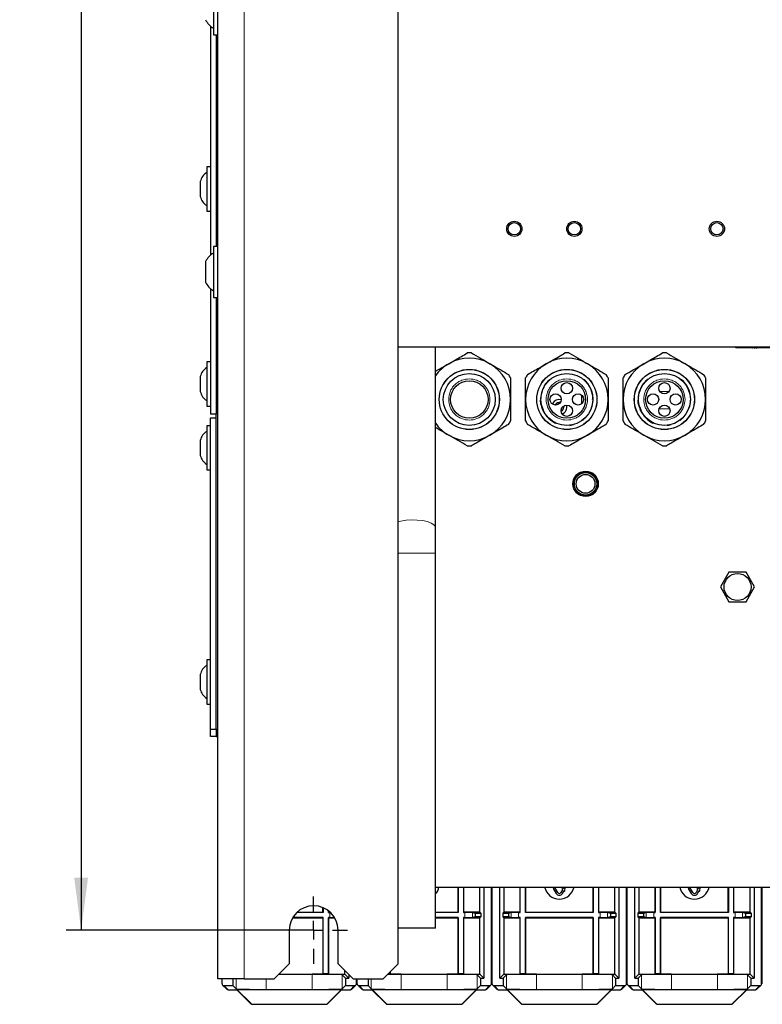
# Model space of a CAD drawing. Header units: millimetres. Extents: x 5 to 418, y 2 to 292.
# Tile 49 of 52: x 276 to 325, y 99 to 165. Entities that reach past the tile are written whole.
import ezdxf

# ---------------------------------------------------------------- set-up
doc = ezdxf.new("R2010")
doc.units = ezdxf.units.MM
doc.layers.add('SLD-0', color=7, linetype='Continuous')
doc.styles.add('SLDTEXTSTYLE1', font='TXT', dxfattribs={"width": 0.605})
doc.dimstyles.new('SLDDIMSTYLE2', dxfattribs={"dimtxt": 3.081982, "dimasz": 3.5, "dimexe": 0, "dimexo": 0.0625, "dimgap": 0.770496, "dimtad": 1, "dimdec": 0, "dimlfac": 4, "dimrnd": 1e-09, "dimzin": 12, "dimdsep": 46, "dimtxsty": 'SLDTEXTSTYLE1', "dimsah": 1, "dimcen": 0.09, "dimadec": 0, "dimazin": 3, "dimtfac": 1, "dimtofl": 0, "dimtmove": 0, "dimatfit": 3, "dimfxl": 1, "dimfrac": 2, "dimtolj": 1, "dimtzin": 12, "dimarcsym": 0})

# ---------------------------------------------------------------- blocks, each defined once
blk = doc.blocks.new('_D_6')
at = {"layer": 'SLD-0'}
for p, q in [((295.192, 248.015), (278.699, 248.015)), ((279.699, 248.015), (279.699, 104.265)), ((295.192, 104.265), (278.699, 104.265))]:
    blk.add_line(p, q, dxfattribs=at)
for points in [[(279.699, 248.015), (279.239, 244.515), (280.159, 244.515)], [(279.699, 104.265), (280.159, 107.765), (279.239, 107.765)]]:
    blk.add_solid(points, dxfattribs=at)
at = {"layer": 'SLD-0', "insert": (275.606, 172.612), "char_height": 3.175, "attachment_point": 1, "rotation": 90, "style": 'SLDTEXTSTYLE1'}
blk.add_mtext('575', dxfattribs=at)
blk = doc.blocks.new('SW_CENTERMARKSYMBOL_5')
at = {"layer": 'SLD-0', "color": 0}
for p, q in [((0, 1.25), (0, 2.25)), ((-1.25, 0), (-2.25, 0)), ((0, 0), (-0.625, 0)), ((0, 0), (0, 0.625)), ((0, 0), (0, -0.625)), ((0, 0), (0.625, 0)), ((1.25, 0), (2.25, 0)), ((0, -1.25), (0, -2.25))]:
    blk.add_line(p, q, dxfattribs=at)

msp = doc.modelspace()

# ---------------------------------------------------------------- linework, layer by layer
at = {"color": 7, "linetype": 'Continuous', "lineweight": 25}
for p, q in [((288.8173, 101.0151), (288.8173, 252.2651)), ((300.8173, 102.0151), (300.8173, 251.2651)), ((288.5173, 167.3401), (288.5173, 163.9401)), ((288.3173, 164.5282), (288.3173, 149.2519)), ((288.5173, 163.9401), (288.8173, 163.9401)), ((288.6923, 163.9401), (288.6923, 149.8401)), ((288.3173, 155.1401), (288.0673, 155.1401)), ((288.0673, 155.1401), (288.0673, 153.6498)), ((287.6423, 154.1651), (287.6423, 153.6599)), ((287.6423, 153.6599), (287.6423, 153.1651)), ((288.0673, 153.6498), (288.0673, 152.1901)), ((288.0673, 152.1901), (288.3173, 152.1901)), ((288.8173, 149.8401), (288.5173, 149.8401)), ((288.5173, 149.8401), (288.5173, 146.4401)), ((287.9923, 148.8276), (287.9923, 147.4526)), ((288.3173, 147.0282), (288.3173, 138.6651)), ((288.5173, 146.4401), (288.8173, 146.4401)), ((288.6923, 146.4401), (288.6923, 138.6651)), ((300.8173, 143.1401), (358.3173, 143.1401)), ((303.3173, 131.1002), (303.3173, 143.1401)), ((323.3173, 143.0901), (323.3173, 143.1401)), ((323.8173, 143.0901), (323.3173, 143.0901)), ((335.3173, 143.0901), (323.8173, 143.0901)), ((324.4199, 143.0876), (324.4199, 143.0901)), ((324.4199, 143.0876), (324.4399, 143.0876)), ((324.4399, 143.0876), (324.4399, 143.0901)), ((324.4824, 143.0876), (324.4824, 143.0901)), ((324.5382, 143.0876), (324.5382, 143.0901)), ((324.5481, 143.0876), (324.5481, 143.0901)), ((324.5481, 143.0876), (324.6122, 143.0876)), ((324.6122, 143.0876), (324.6122, 143.0901)), ((324.6827, 143.0876), (324.6827, 143.0901)), ((324.6827, 143.0876), (324.7468, 143.0876)), ((324.7468, 143.0876), (324.7468, 143.0901)), ((324.766, 143.0876), (324.766, 143.0901)), ((324.8964, 143.0876), (324.8964, 143.0901)), ((325.016, 143.0876), (325.016, 143.0901)), ((325.0673, 143.0876), (325.0673, 143.0901)), ((325.0676, 143.0876), (325.0676, 143.0901)), ((325.0693, 143.0876), (325.0693, 143.0901)), ((288.3173, 142.1401), (288.0673, 142.1401)), ((288.0673, 142.1401), (288.0673, 139.5113)), ((303.3173, 141.5164), (304.1923, 142.0216)), ((287.6423, 141.1651), (287.6423, 140.2739)), ((287.6423, 140.2739), (287.6423, 140.1651)), ((313.0731, 139.3901), (313.0731, 139.9142)), ((288.0673, 139.5113), (288.0673, 139.1901)), ((288.0673, 139.1901), (288.3173, 139.1901)), ((310.3292, 139.7299), (310.3161, 139.6401)), ((311.1051, 139.3308), (311.1209, 139.3654)), ((311.2995, 139.2752), (311.2949, 139.2657)), ((313.0731, 139.3901), (313.0968, 139.3901)), ((313.0845, 139.3769), (313.0731, 139.3901)), ((316.8292, 139.7299), (316.8161, 139.6401)), ((288.6923, 138.6651), (288.3173, 138.6651)), ((288.6923, 138.4151), (288.6923, 138.6651)), ((310.6948, 138.5523), (310.7851, 138.4676)), ((317.1948, 138.5523), (317.4813, 138.2833)), ((288.3173, 137.8901), (288.0673, 137.8901)), ((288.0673, 137.8901), (288.0673, 135.2613)), ((288.3173, 117.6651), (288.3173, 138.4151)), ((288.3173, 138.4151), (288.6923, 138.4151)), ((288.6923, 117.6651), (288.6923, 138.4151)), ((312.2735, 137.9119), (312.5148, 137.96)), ((313.1132, 138.2399), (313.2311, 138.3585)), ((313.2327, 138.3603), (313.2758, 138.4015)), ((318.7735, 137.9119), (319.0148, 137.96)), ((319.6132, 138.2399), (319.7311, 138.3585)), ((319.7327, 138.3603), (319.7758, 138.4015)), ((287.6423, 136.9151), (287.6423, 136.0239)), ((287.6423, 136.0239), (287.6423, 135.9151)), ((288.0673, 135.2613), (288.0673, 134.9401)), ((288.0673, 134.9401), (288.3173, 134.9401)), ((303.3173, 129.3901), (303.3173, 131.1002)), ((303.3173, 104.3901), (303.3173, 129.3901)), ((322.8722, 128.1276), (322.302, 127.1401)), ((324.0124, 128.1276), (322.8722, 128.1276)), ((324.5826, 127.1401), (324.0124, 128.1276)), ((322.302, 127.1401), (322.8722, 126.1526)), ((324.0124, 126.1526), (324.5826, 127.1401)), ((322.8722, 126.1526), (324.0124, 126.1526)), ((288.3173, 122.2901), (288.0673, 122.2901)), ((288.0673, 122.2901), (288.0673, 119.6613)), ((287.6423, 121.3151), (287.6423, 120.4239)), ((287.6423, 120.4239), (287.6423, 120.3151)), ((288.0673, 119.6613), (288.0673, 119.3401)), ((288.0673, 119.3401), (288.3173, 119.3401)), ((288.3173, 117.6651), (288.6923, 117.6651)), ((288.3173, 117.1651), (288.3173, 117.6651)), ((288.6923, 117.6651), (288.6923, 117.1651)), ((288.8173, 117.6401), (288.6923, 117.6401)), ((288.7673, 117.1401), (288.7673, 117.6401)), ((288.6923, 117.1651), (288.3173, 117.1651)), ((288.8173, 117.1401), (288.7673, 117.1401)), ((303.3173, 107.1401), (355.8173, 107.1401)), ((304.8173, 105.464), (304.8173, 107.1401)), ((304.8304, 107.1401), (304.8304, 105.4509)), ((305.1792, 107.1401), (305.1792, 105.4509)), ((305.1923, 105.464), (305.1923, 107.1401)), ((306.276, 105.464), (306.276, 107.1401)), ((306.5422, 107.1401), (306.5422, 101.0728)), ((307.0423, 100.6979), (307.0423, 107.1401)), ((307.0923, 100.6979), (307.0923, 107.1401)), ((307.5924, 101.0728), (307.5924, 107.1401)), ((307.8586, 107.1401), (307.8586, 105.464)), ((308.9423, 107.1401), (308.9423, 105.464)), ((308.9554, 105.4509), (308.9554, 107.1401)), ((309.3042, 105.4509), (309.3042, 107.1401)), ((309.3173, 107.1401), (309.3173, 105.464)), ((311.1409, 107.1401), (311.1992, 107.1015)), ((311.2675, 107.1082), (311.1593, 107.0457)), ((311.1593, 107.0457), (311.3508, 106.714)), ((311.1992, 107.1015), (311.1969, 107.1401)), ((311.4591, 106.7765), (311.2675, 107.1082)), ((311.957, 107.139), (311.7238, 106.985)), ((311.7238, 106.985), (311.7779, 106.9538)), ((311.9403, 106.86), (311.957, 107.139)), ((312.0119, 107.1401), (312.0253, 107.1323)), ((312.0253, 107.1323), (312.0298, 107.1401)), ((313.8173, 105.464), (313.8173, 107.1401)), ((313.8304, 107.1401), (313.8304, 105.4509)), ((314.1792, 107.1401), (314.1792, 105.4509)), ((314.1923, 105.464), (314.1923, 107.1401)), ((315.276, 105.464), (315.276, 107.1401)), ((315.5422, 107.1401), (315.5422, 101.0728)), ((316.0423, 100.6979), (316.0423, 107.1401)), ((316.0923, 100.6979), (316.0923, 107.1401)), ((316.5924, 101.0728), (316.5924, 107.1401)), ((316.8586, 107.1401), (316.8586, 105.464)), ((317.9423, 107.1401), (317.9423, 105.464)), ((317.9554, 105.4509), (317.9554, 107.1401)), ((318.3042, 105.4509), (318.3042, 107.1401)), ((318.3173, 107.1401), (318.3173, 105.464)), ((320.1409, 107.1401), (320.1992, 107.1015)), ((320.2675, 107.1082), (320.1593, 107.0457)), ((320.1593, 107.0457), (320.3508, 106.714)), ((320.1992, 107.1015), (320.1969, 107.1401)), ((320.4591, 106.7765), (320.2675, 107.1082)), ((320.957, 107.139), (320.7238, 106.985)), ((320.7238, 106.985), (320.7779, 106.9538)), ((320.9403, 106.86), (320.957, 107.139)), ((321.0119, 107.1401), (321.0253, 107.1323)), ((321.0253, 107.1323), (321.0298, 107.1401)), ((322.8173, 105.464), (322.8173, 107.1401)), ((322.8304, 107.1401), (322.8304, 105.4509)), ((323.1792, 107.1401), (323.1792, 105.4509)), ((323.1923, 105.464), (323.1923, 107.1401)), ((324.276, 105.464), (324.276, 107.1401)), ((324.5422, 107.1401), (324.5422, 101.0728)), ((325.0423, 100.6979), (325.0423, 107.1401)), ((325.0923, 100.6979), (325.0923, 107.1401)), ((311.7779, 106.9538), (311.6756, 106.7765)), ((311.7838, 106.714), (311.8861, 106.8913)), ((311.8861, 106.8913), (311.9403, 106.86)), ((320.7779, 106.9538), (320.6756, 106.7765)), ((320.7838, 106.714), (320.8861, 106.8913)), ((320.8861, 106.8913), (320.9403, 106.86)), ((295.8173, 105.464), (295.8173, 105.7651)), ((295.8304, 105.7595), (295.8304, 105.4509)), ((293.7917, 105.089), (295.8173, 105.089)), ((295.8304, 105.1021), (293.7995, 105.1021)), ((295.8304, 105.4509), (294.0813, 105.4509)), ((294.0954, 105.464), (295.8173, 105.464)), ((295.8304, 105.4509), (295.8173, 105.464)), ((295.8304, 105.1021), (295.8173, 105.089)), ((295.8173, 105.089), (295.8173, 101.339)), ((295.8304, 101.3521), (295.8304, 105.1021)), ((296.1792, 105.556), (296.1792, 105.4509)), ((296.1792, 105.4509), (296.1923, 105.464)), ((296.1792, 105.4509), (296.2787, 105.4509)), ((296.1792, 105.1021), (296.1923, 105.089)), ((296.2787, 105.1021), (296.1792, 105.1021)), ((296.1792, 105.1021), (296.1792, 101.3521)), ((296.1923, 105.464), (296.1923, 105.5459)), ((296.2892, 105.464), (296.1923, 105.464)), ((296.1923, 105.089), (296.5929, 105.089)), ((296.1923, 101.339), (296.1923, 105.089)), ((303.3173, 105.464), (304.8173, 105.464)), ((304.8304, 105.4509), (303.3173, 105.4509)), ((304.8304, 105.1021), (303.3173, 105.1021)), ((303.3173, 105.089), (304.8173, 105.089)), ((304.8304, 105.4509), (304.8173, 105.464)), ((304.8304, 105.1021), (304.8173, 105.089)), ((304.8173, 105.089), (304.8173, 101.339)), ((304.8304, 101.3521), (304.8304, 105.1021)), ((305.1792, 105.4509), (305.1923, 105.464)), ((305.1792, 105.4509), (305.2787, 105.4509)), ((305.1792, 105.1021), (305.1923, 105.089)), ((305.2787, 105.1021), (305.1792, 105.1021)), ((305.1792, 105.1021), (305.1792, 101.3521)), ((306.276, 105.464), (305.1923, 105.464)), ((305.1923, 105.089), (306.276, 105.089)), ((305.1923, 101.339), (305.1923, 105.089)), ((305.7768, 105.443), (305.9665, 105.4051)), ((305.9665, 105.1479), (305.7768, 105.1101)), ((305.9665, 105.4051), (306.3415, 105.3986)), ((305.9665, 105.4051), (305.9665, 105.1479)), ((306.3415, 105.1545), (305.9665, 105.1479)), ((306.276, 105.464), (306.3415, 105.3986)), ((306.3415, 105.1545), (306.276, 105.089)), ((306.276, 101.339), (306.276, 105.089)), ((306.3415, 105.3986), (306.3415, 105.1545)), ((307.8586, 105.464), (307.7931, 105.3986)), ((307.7931, 105.3986), (308.1681, 105.4051)), ((307.7931, 105.3986), (307.7931, 105.1545)), ((307.7931, 105.1545), (307.8586, 105.089)), ((308.1681, 105.1479), (307.7931, 105.1545)), ((308.9423, 105.464), (307.8586, 105.464)), ((307.8586, 105.089), (307.8586, 101.339)), ((307.8586, 105.089), (308.9423, 105.089)), ((308.1681, 105.4051), (308.3578, 105.443)), ((308.1681, 105.4051), (308.1681, 105.1479)), ((308.3578, 105.1101), (308.1681, 105.1479)), ((308.8559, 105.4509), (308.9554, 105.4509)), ((308.9554, 105.1021), (308.8559, 105.1021)), ((308.9554, 105.4509), (308.9423, 105.464)), ((308.9554, 105.1021), (308.9423, 105.089)), ((308.9423, 105.089), (308.9423, 101.339)), ((308.9554, 101.3521), (308.9554, 105.1021)), ((309.3042, 105.4509), (309.3173, 105.464)), ((313.8304, 105.4509), (309.3042, 105.4509)), ((313.8304, 105.1021), (309.3042, 105.1021)), ((309.3042, 105.1021), (309.3042, 101.3521)), ((309.3042, 105.1021), (309.3173, 105.089)), ((309.3173, 105.464), (313.8173, 105.464)), ((309.3173, 105.089), (313.8173, 105.089)), ((309.3173, 101.339), (309.3173, 105.089)), ((313.8304, 105.4509), (313.8173, 105.464)), ((313.8304, 105.1021), (313.8173, 105.089)), ((313.8173, 105.089), (313.8173, 101.339)), ((313.8304, 101.3521), (313.8304, 105.1021)), ((314.1792, 105.4509), (314.1923, 105.464)), ((314.1792, 105.4509), (314.2787, 105.4509)), ((314.1792, 105.1021), (314.1923, 105.089)), ((314.2787, 105.1021), (314.1792, 105.1021)), ((314.1792, 105.1021), (314.1792, 101.3521)), ((315.276, 105.464), (314.1923, 105.464)), ((314.1923, 105.089), (315.276, 105.089)), ((314.1923, 101.339), (314.1923, 105.089)), ((314.7768, 105.443), (314.9665, 105.4051)), ((314.9665, 105.1479), (314.7768, 105.1101)), ((314.9665, 105.4051), (315.3415, 105.3986)), ((314.9665, 105.4051), (314.9665, 105.1479)), ((315.3415, 105.1545), (314.9665, 105.1479)), ((315.276, 105.464), (315.3415, 105.3986)), ((315.3415, 105.1545), (315.276, 105.089)), ((315.276, 101.339), (315.276, 105.089)), ((315.3415, 105.3986), (315.3415, 105.1545)), ((316.8586, 105.464), (316.7931, 105.3986)), ((316.7931, 105.3986), (317.1681, 105.4051)), ((316.7931, 105.3986), (316.7931, 105.1545)), ((316.7931, 105.1545), (316.8586, 105.089)), ((317.1681, 105.1479), (316.7931, 105.1545)), ((317.9423, 105.464), (316.8586, 105.464)), ((316.8586, 105.089), (316.8586, 101.339)), ((316.8586, 105.089), (317.9423, 105.089)), ((317.1681, 105.4051), (317.3578, 105.443)), ((317.1681, 105.4051), (317.1681, 105.1479)), ((317.3578, 105.1101), (317.1681, 105.1479)), ((317.8559, 105.4509), (317.9554, 105.4509)), ((317.9554, 105.1021), (317.8559, 105.1021)), ((317.9554, 105.4509), (317.9423, 105.464)), ((317.9554, 105.1021), (317.9423, 105.089)), ((317.9423, 105.089), (317.9423, 101.339)), ((317.9554, 101.3521), (317.9554, 105.1021)), ((318.3042, 105.4509), (318.3173, 105.464)), ((322.8304, 105.4509), (318.3042, 105.4509)), ((322.8304, 105.1021), (318.3042, 105.1021)), ((318.3042, 105.1021), (318.3042, 101.3521)), ((318.3042, 105.1021), (318.3173, 105.089)), ((318.3173, 105.464), (322.8173, 105.464)), ((318.3173, 105.089), (322.8173, 105.089)), ((318.3173, 101.339), (318.3173, 105.089)), ((322.8304, 105.4509), (322.8173, 105.464)), ((322.8304, 105.1021), (322.8173, 105.089)), ((322.8173, 105.089), (322.8173, 101.339)), ((322.8304, 101.3521), (322.8304, 105.1021)), ((323.1792, 105.4509), (323.1923, 105.464)), ((323.1792, 105.4509), (323.2787, 105.4509)), ((323.1792, 105.1021), (323.1923, 105.089)), ((323.2787, 105.1021), (323.1792, 105.1021)), ((323.1792, 105.1021), (323.1792, 101.3521)), ((324.276, 105.464), (323.1923, 105.464)), ((323.1923, 105.089), (324.276, 105.089)), ((323.1923, 101.339), (323.1923, 105.089)), ((323.7768, 105.443), (323.9665, 105.4051)), ((323.9665, 105.1479), (323.7768, 105.1101)), ((323.9665, 105.4051), (324.3415, 105.3986)), ((323.9665, 105.4051), (323.9665, 105.1479)), ((324.3415, 105.1545), (323.9665, 105.1479)), ((324.276, 105.464), (324.3415, 105.3986)), ((324.3415, 105.1545), (324.276, 105.089)), ((324.276, 101.339), (324.276, 105.089)), ((324.3415, 105.3986), (324.3415, 105.1545)), ((303.3173, 104.3901), (300.8173, 104.3901)), ((293.5673, 104.2651), (293.5673, 102.0151)), ((296.8173, 102.0151), (296.8173, 104.2651)), ((292.5673, 101.0151), (293.5673, 102.0151)), ((296.8173, 102.0151), (297.8173, 101.0151)), ((299.8173, 101.0151), (300.8173, 102.0151)), ((292.8782, 101.3259), (295.0988, 101.3259)), ((292.8913, 101.339), (295.8173, 101.339)), ((295.8304, 101.3521), (295.8173, 101.339)), ((295.8173, 101.339), (296.1923, 101.339)), ((296.1792, 101.3521), (295.8304, 101.3521)), ((296.1792, 101.3521), (296.1923, 101.339)), ((296.1923, 101.339), (297.276, 101.339)), ((297.0985, 101.2916), (297.3173, 101.0728)), ((297.276, 101.339), (297.276, 101.5563)), ((297.5422, 101.0728), (297.276, 101.339)), ((297.3173, 101.0728), (297.5422, 101.0728)), ((297.3173, 101.0728), (297.3173, 100.5728)), ((297.5422, 101.2901), (297.5422, 101.0728)), ((300.1413, 101.339), (300.3173, 101.339)), ((300.3042, 101.3521), (300.1544, 101.3521)), ((300.3042, 101.502), (300.3042, 101.3521)), ((300.3042, 101.3521), (300.3173, 101.339)), ((300.3173, 101.339), (300.3173, 101.5151)), ((300.3173, 101.339), (304.8173, 101.339)), ((301.0358, 101.3259), (304.0988, 101.3259)), ((304.8304, 101.3521), (304.8173, 101.339)), ((304.8173, 101.339), (305.1923, 101.339)), ((305.1792, 101.3521), (304.8304, 101.3521)), ((305.1792, 101.3521), (305.1923, 101.339)), ((305.1923, 101.339), (306.276, 101.339)), ((306.0985, 101.2916), (306.3173, 101.0728)), ((306.5422, 101.0728), (306.276, 101.339)), ((306.3173, 101.0728), (306.5422, 101.0728)), ((306.3173, 101.0728), (306.3173, 100.5728)), ((307.8586, 101.339), (307.5924, 101.0728)), ((307.5924, 101.0728), (307.8173, 101.0728)), ((307.8173, 101.0728), (308.0361, 101.2916)), ((307.8173, 101.0728), (307.8173, 100.5728)), ((307.8586, 101.339), (308.9423, 101.339)), ((308.9554, 101.3521), (308.9423, 101.339)), ((308.9423, 101.339), (309.3173, 101.339)), ((309.3042, 101.3521), (308.9554, 101.3521)), ((309.3042, 101.3521), (309.3173, 101.339)), ((309.3173, 101.339), (313.8173, 101.339)), ((310.0358, 101.3259), (313.0988, 101.3259)), ((313.8304, 101.3521), (313.8173, 101.339)), ((313.8173, 101.339), (314.1923, 101.339)), ((314.1792, 101.3521), (313.8304, 101.3521)), ((314.1792, 101.3521), (314.1923, 101.339)), ((314.1923, 101.339), (315.276, 101.339)), ((315.0985, 101.2916), (315.3173, 101.0728)), ((315.5422, 101.0728), (315.276, 101.339)), ((315.3173, 101.0728), (315.5422, 101.0728)), ((315.3173, 101.0728), (315.3173, 100.5728)), ((316.8586, 101.339), (316.5924, 101.0728)), ((316.5924, 101.0728), (316.8173, 101.0728)), ((316.8173, 101.0728), (317.0361, 101.2916)), ((316.8173, 101.0728), (316.8173, 100.5728)), ((316.8586, 101.339), (317.9423, 101.339)), ((317.9554, 101.3521), (317.9423, 101.339)), ((317.9423, 101.339), (318.3173, 101.339)), ((318.3042, 101.3521), (317.9554, 101.3521)), ((318.3042, 101.3521), (318.3173, 101.339)), ((318.3173, 101.339), (322.8173, 101.339)), ((319.0358, 101.3259), (322.0988, 101.3259)), ((322.8304, 101.3521), (322.8173, 101.339)), ((322.8173, 101.339), (323.1923, 101.339)), ((323.1792, 101.3521), (322.8304, 101.3521)), ((323.1792, 101.3521), (323.1923, 101.339)), ((323.1923, 101.339), (324.276, 101.339)), ((324.0985, 101.2916), (324.3173, 101.0728)), ((324.5422, 101.0728), (324.276, 101.339)), ((324.3173, 101.0728), (324.5422, 101.0728)), ((324.3173, 101.0728), (324.3173, 100.5728)), ((290.5673, 101.0151), (288.8173, 101.0151)), ((289.0923, 100.6979), (289.0923, 101.0151)), ((289.1289, 100.6095), (289.4017, 100.3367)), ((289.2174, 100.5728), (289.8173, 100.5728)), ((289.8173, 101.0151), (289.8173, 100.5728)), ((289.8173, 100.5728), (290.0361, 100.354)), ((290.5673, 101.0151), (292.5673, 101.0151)), ((297.0985, 100.354), (297.3173, 100.5728)), ((297.3173, 100.5728), (297.9172, 100.5728)), ((297.7329, 100.3367), (298.0057, 100.6095)), ((297.8173, 101.0151), (299.8173, 101.0151)), ((298.0423, 100.6979), (298.0423, 101.0151)), ((298.0923, 100.6979), (298.0923, 101.0151)), ((298.1289, 100.6095), (298.4017, 100.3367)), ((298.2174, 100.5728), (298.8173, 100.5728)), ((298.8173, 101.0151), (298.8173, 100.5728)), ((298.8173, 100.5728), (299.0361, 100.354)), ((306.0985, 100.354), (306.3173, 100.5728)), ((306.3173, 100.5728), (306.9172, 100.5728)), ((306.7329, 100.3367), (307.0057, 100.6095)), ((307.1289, 100.6095), (307.4017, 100.3367)), ((307.2174, 100.5728), (307.8173, 100.5728)), ((307.8173, 100.5728), (308.0361, 100.354)), ((315.0985, 100.354), (315.3173, 100.5728)), ((315.3173, 100.5728), (315.9172, 100.5728)), ((315.7329, 100.3367), (316.0057, 100.6095)), ((316.1289, 100.6095), (316.4017, 100.3367)), ((316.2174, 100.5728), (316.8173, 100.5728)), ((316.8173, 100.5728), (317.0361, 100.354)), ((324.0985, 100.354), (324.3173, 100.5728)), ((324.3173, 100.5728), (324.9172, 100.5728)), ((324.7329, 100.3367), (325.0057, 100.6095)), ((289.4901, 100.3001), (290.0808, 100.3001)), ((290.0808, 100.3001), (290.0835, 100.3066)), ((290.0808, 100.3001), (291.0193, 99.3617)), ((290.0835, 100.3066), (297.0511, 100.3066)), ((290.0835, 100.3066), (291.022, 99.3682)), ((292.0358, 100.3197), (295.0988, 100.3197)), ((296.1126, 99.3682), (297.0511, 100.3066)), ((296.1153, 99.3617), (297.0538, 100.3001)), ((297.0538, 100.3001), (297.0511, 100.3066)), ((297.0538, 100.3001), (297.6445, 100.3001)), ((298.4901, 100.3001), (299.0808, 100.3001)), ((299.0808, 100.3001), (299.0835, 100.3066)), ((299.0808, 100.3001), (300.0193, 99.3617)), ((299.0835, 100.3066), (306.0511, 100.3066)), ((299.0835, 100.3066), (300.022, 99.3682)), ((301.0358, 100.3197), (304.0988, 100.3197)), ((305.1126, 99.3682), (306.0511, 100.3066)), ((305.1153, 99.3617), (306.0538, 100.3001)), ((306.0538, 100.3001), (306.0511, 100.3066)), ((306.0538, 100.3001), (306.6445, 100.3001)), ((307.4901, 100.3001), (308.0808, 100.3001)), ((308.0808, 100.3001), (308.0835, 100.3066)), ((308.0808, 100.3001), (309.0193, 99.3617)), ((308.0835, 100.3066), (315.0511, 100.3066)), ((308.0835, 100.3066), (309.022, 99.3682)), ((310.0358, 100.3197), (313.0988, 100.3197)), ((314.1126, 99.3682), (315.0511, 100.3066)), ((314.1153, 99.3617), (315.0538, 100.3001)), ((315.0538, 100.3001), (315.0511, 100.3066)), ((315.0538, 100.3001), (315.6445, 100.3001)), ((316.4901, 100.3001), (317.0808, 100.3001)), ((317.0808, 100.3001), (317.0835, 100.3066)), ((317.0808, 100.3001), (318.0193, 99.3617)), ((317.0835, 100.3066), (324.0511, 100.3066)), ((317.0835, 100.3066), (318.022, 99.3682)), ((319.0358, 100.3197), (322.0988, 100.3197)), ((323.1126, 99.3682), (324.0511, 100.3066)), ((323.1153, 99.3617), (324.0538, 100.3001)), ((324.0538, 100.3001), (324.0511, 100.3066)), ((324.0538, 100.3001), (324.6445, 100.3001)), ((291.1077, 99.3251), (296.027, 99.3251)), ((291.1103, 99.3316), (296.0243, 99.3316)), ((300.1076, 99.3251), (305.027, 99.3251)), ((300.1103, 99.3316), (305.0243, 99.3316)), ((309.1077, 99.3251), (314.027, 99.3251)), ((309.1103, 99.3316), (314.0243, 99.3316)), ((318.1077, 99.3251), (323.027, 99.3251)), ((318.1103, 99.3316), (323.0243, 99.3316))]:
    msp.add_line(p, q, dxfattribs=at)
at = {"color": 7, "linetype": 'Continuous', "lineweight": 18}
for p, q in [((290.5673, 101.0151), (290.5673, 252.2651)), ((323.8173, 143.0901), (323.8173, 143.1401)), ((318.2558, 140.1813), (318.8789, 140.1813)), ((318.2109, 139.0067), (318.9237, 139.0067)), ((303.3173, 129.3901), (300.8173, 129.3901)), ((296.2787, 105.4509), (296.2787, 105.1021)), ((305.2787, 105.4509), (305.2787, 105.1021)), ((305.7768, 105.443), (305.7768, 105.1101)), ((308.3578, 105.443), (308.3578, 105.1101)), ((308.8559, 105.4509), (308.8559, 105.1021)), ((314.2787, 105.4509), (314.2787, 105.1021)), ((314.7768, 105.443), (314.7768, 105.1101)), ((317.3578, 105.443), (317.3578, 105.1101)), ((317.8559, 105.4509), (317.8559, 105.1021)), ((323.2787, 105.4509), (323.2787, 105.1021)), ((323.7768, 105.443), (323.7768, 105.1101)), ((295.0988, 101.3259), (295.0988, 100.3197)), ((297.0985, 101.2916), (297.0985, 100.354)), ((301.0358, 101.3259), (301.0358, 100.3197)), ((304.0988, 101.3259), (304.0988, 100.3197)), ((306.0985, 101.2916), (306.0985, 100.354)), ((308.0361, 101.2916), (308.0361, 100.354)), ((310.0358, 101.3259), (310.0358, 100.3197)), ((313.0988, 101.3259), (313.0988, 100.3197)), ((315.0985, 101.2916), (315.0985, 100.354)), ((317.0361, 101.2916), (317.0361, 100.354)), ((319.0358, 101.3259), (319.0358, 100.3197)), ((322.0988, 101.3259), (322.0988, 100.3197)), ((324.0985, 101.2916), (324.0985, 100.354)), ((289.2174, 100.5728), (289.4901, 100.3001)), ((290.0361, 101.0151), (290.0361, 100.354)), ((292.0358, 101.0151), (292.0358, 100.3197)), ((297.6445, 100.3001), (297.9172, 100.5728)), ((298.2174, 100.5728), (298.4901, 100.3001)), ((299.0361, 101.0151), (299.0361, 100.354)), ((306.6445, 100.3001), (306.9172, 100.5728)), ((307.2174, 100.5728), (307.4901, 100.3001)), ((315.6445, 100.3001), (315.9172, 100.5728)), ((316.2174, 100.5728), (316.4901, 100.3001)), ((324.6445, 100.3001), (324.9172, 100.5728)), ((291.0193, 99.3617), (291.022, 99.3682)), ((291.1103, 99.3316), (291.1077, 99.3251)), ((296.027, 99.3251), (296.0243, 99.3316)), ((296.1126, 99.3682), (296.1153, 99.3617)), ((300.0193, 99.3617), (300.022, 99.3682)), ((300.1103, 99.3316), (300.1076, 99.3251)), ((305.027, 99.3251), (305.0243, 99.3316)), ((305.1126, 99.3682), (305.1153, 99.3617)), ((309.0193, 99.3617), (309.022, 99.3682)), ((309.1103, 99.3316), (309.1077, 99.3251)), ((314.027, 99.3251), (314.0243, 99.3316)), ((314.1126, 99.3682), (314.1153, 99.3617)), ((318.0193, 99.3617), (318.022, 99.3682)), ((318.1103, 99.3316), (318.1077, 99.3251)), ((323.027, 99.3251), (323.0243, 99.3316)), ((323.1126, 99.3682), (323.1153, 99.3617))]:
    msp.add_line(p, q, dxfattribs=at)
at = {"color": 7, "linetype": 'Continuous', "lineweight": 25, "flags": 128}
for points in [[(310.3607, 139.2865), (310.3304, 139.4163), (310.3195, 139.5303), (310.3176, 139.5666), (310.3169, 139.5869), (310.3167, 139.5927), (310.3167, 139.5934), (310.3167, 139.5937), (310.3167, 139.5938), (310.3167, 139.5938), (310.3167, 139.5938), (310.3167, 139.5938), (310.3167, 139.5938), (310.3167, 139.5938), (310.3167, 139.5938), (310.3167, 139.5938), (310.3167, 139.5938), (310.3167, 139.5938), (310.3167, 139.5938), (310.3167, 139.5938), (310.3167, 139.5938), (310.3167, 139.5937), (310.3167, 139.5937), (310.3167, 139.5936), (310.3167, 139.5934), (310.3167, 139.5917), (310.3172, 139.5776), (310.3184, 139.5487), (310.3415, 139.3424), (310.4152, 139.1279)], [(310.3758, 139.2493), (310.36, 139.2504), (310.3564, 139.2662), (310.3554, 139.2707), (310.355, 139.273), (310.3467, 139.314), (310.343, 139.3339), (310.3411, 139.3447), (310.3409, 139.346), (310.3408, 139.3464), (310.3408, 139.3465), (310.3408, 139.3465), (310.3408, 139.3465), (310.3408, 139.3465), (310.3408, 139.3465), (310.3408, 139.3465), (310.3408, 139.3465), (310.3408, 139.3465), (310.3408, 139.3465), (310.3408, 139.3465), (310.3408, 139.3465), (310.3409, 139.3464), (310.3409, 139.346), (310.3426, 139.3365), (310.4897, 138.951)], [(316.8607, 139.2865), (316.8304, 139.4163), (316.8195, 139.5303), (316.8176, 139.5666), (316.8169, 139.5869), (316.8167, 139.5927), (316.8167, 139.5934), (316.8167, 139.5937), (316.8167, 139.5938), (316.8167, 139.5938), (316.8167, 139.5938), (316.8167, 139.5938), (316.8167, 139.5938), (316.8167, 139.5938), (316.8167, 139.5938), (316.8167, 139.5938), (316.8167, 139.5938), (316.8167, 139.5938), (316.8167, 139.5938), (316.8167, 139.5938), (316.8167, 139.5938), (316.8167, 139.5937), (316.8167, 139.5937), (316.8167, 139.5936), (316.8167, 139.5934), (316.8167, 139.5917), (316.8172, 139.5776), (316.8184, 139.5487), (316.8415, 139.3424), (316.9152, 139.1279)], [(316.8758, 139.2493), (316.86, 139.2504), (316.8564, 139.2662), (316.8554, 139.2707), (316.8549, 139.273), (316.8467, 139.314), (316.843, 139.3339), (316.8411, 139.3447), (316.8409, 139.346), (316.8408, 139.3464), (316.8408, 139.3465), (316.8408, 139.3465), (316.8408, 139.3465), (316.8408, 139.3465), (316.8408, 139.3465), (316.8408, 139.3465), (316.8408, 139.3465), (316.8408, 139.3465), (316.8408, 139.3465), (316.8408, 139.3465), (316.8408, 139.3465), (316.8409, 139.3464), (316.8409, 139.346), (316.8426, 139.3365), (316.9897, 138.951)], [(311.7737, 138.6568), (311.733, 138.7303), (311.7197, 138.7493)]]:
    msp.add_lwpolyline(points, dxfattribs=at)
at = {"color": 7, "linetype": 'Continuous', "lineweight": 18, "flags": 128}
msp.add_lwpolyline([(303.3173, 131.1002), (303.3055, 131.1645), (303.212, 131.289), (303.0308, 131.4017), (302.7734, 131.4955), (302.456, 131.5644), (302.0984, 131.6041), (301.7231, 131.6122), (301.3538, 131.5881), (301.0136, 131.5333), (300.8173, 131.4825)], dxfattribs=at)
at = {"color": 7, "linetype": 'Continuous', "lineweight": 25}
for centre, radius in [((308.5673, 151.0151), 0.5062), ((308.5673, 151.0151), 0.4125), ((312.5673, 151.0151), 0.5062), ((312.5673, 151.0151), 0.4125), ((322.0673, 151.0151), 0.5063), ((322.0673, 151.0151), 0.4125), ((305.5673, 139.6401), 2.0062), ((305.5673, 139.6401), 2), ((305.5673, 139.6401), 1.7313), ((312.0673, 139.6401), 2.0062), ((312.0673, 139.6401), 2), ((312.0673, 139.6401), 1.7312), ((318.5673, 139.6401), 2.0062), ((318.5673, 139.6401), 2), ((318.5673, 139.6401), 1.7312), ((305.5673, 139.6401), 1.25), ((312.0673, 139.6401), 1.25), ((312.0673, 140.3901), 0.375), ((318.5673, 139.6401), 1.25), ((318.5673, 140.3901), 0.375), ((311.3173, 139.6401), 0.375), ((312.8173, 139.6401), 0.375), ((317.8173, 139.6401), 0.375), ((319.3173, 139.6401), 0.375), ((312.0673, 138.8901), 0.375), ((318.5673, 138.8901), 0.375), ((313.3173, 134.0151), 0.8455), ((313.3173, 134.0151), 0.7696), ((313.3173, 134.0151), 0.75), ((313.3173, 134.0151), 0.625), ((323.4423, 127.1401), 0.9)]:
    msp.add_circle(centre, radius, dxfattribs=at)
for centre, radius, start, end in [((289.1243, 165.4828), 1.25, 205.099917, 240.950215), ((288.6137, 153.9275), 1, 123.118888, 166.258685), ((288.6137, 153.4026), 1, 193.741315, 236.881112), ((289.1243, 148.2973), 1.25, 119.049785, 154.900083), ((289.1243, 147.9828), 1.25, 205.099917, 240.950215), ((305.5673, 139.6401), 3.1, 87.489334, 92.510666), ((312.0673, 139.6401), 3.1, 87.489334, 92.510666), ((318.5673, 139.6401), 3.1, 87.489334, 92.510666), ((288.6137, 140.9275), 1, 123.118888, 166.258685), ((305.5673, 139.6401), 2.75, 120, 144.903199), ((305.5673, 139.6401), 2.75, 60, 120), ((305.5673, 139.6401), 2.75, 0, 60), ((312.0673, 139.6401), 2.75, 120, 180), ((312.0673, 139.6401), 2.75, 60, 120), ((312.0673, 139.6401), 2.75, 0, 60), ((318.5673, 139.6401), 2.75, 120, 180), ((318.5673, 139.6401), 2.75, 60, 120), ((318.5673, 139.6401), 2.75, 0, 60), ((305.5673, 139.6401), 3.1, 27.489334, 32.510666), ((312.0673, 139.6401), 3.1, 147.489334, 152.510666), ((312.0673, 139.6401), 3.1, 27.489334, 32.510666), ((318.5673, 139.6401), 3.1, 147.489334, 152.510666), ((318.5673, 139.6401), 3.1, 27.489334, 32.510666), ((288.6137, 140.4026), 1, 193.741315, 236.881112), ((305.5673, 139.6401), 2.75, 300, 0), ((312.0673, 139.6401), 2.75, 180, 240), ((311.9278, 139.6013), 1.6065, 194.039859, 208.960889), ((311.5673, 139.1401), 0.5, 75.561852, 153.215765), ((311.5673, 139.1401), 0.3, 77.895301, 153.215765), ((311.5673, 139.1401), 0.3, 294.765199, 12.104699), ((311.5673, 139.1401), 0.5, 292.431749, 14.438148), ((312.0673, 139.6401), 2.75, 300, 0), ((318.5673, 139.6401), 2.75, 180, 240), ((318.4526, 139.6081), 1.6322, 194.0611, 224.126695), ((318.5673, 139.6401), 2.75, 300, 0), ((305.5673, 139.6401), 2.75, 215.096801, 240), ((305.5673, 139.6401), 3.1, 327.489334, 332.510666), ((312.0673, 139.6401), 3.1, 207.489334, 212.510666), ((312.0673, 139.6401), 3.1, 327.489334, 332.510666), ((318.5673, 139.6401), 3.1, 207.489334, 212.510666), ((318.5673, 139.6401), 3.1, 327.489334, 332.510666), ((288.6137, 136.6775), 1, 123.118888, 166.258685), ((305.5673, 139.6401), 2.75, 240, 300), ((312.0673, 139.6401), 2.75, 240, 300), ((318.5673, 139.6401), 2.75, 240, 300), ((305.5673, 139.6401), 3.1, 267.489334, 272.510666), ((312.0673, 139.6401), 3.1, 267.489334, 272.510666), ((318.5673, 139.6401), 3.1, 267.489334, 272.510666), ((288.6137, 136.1526), 1, 193.741315, 236.881112), ((288.6137, 121.0775), 1, 123.118888, 166.258685), ((288.6137, 120.5526), 1, 193.741315, 236.881112), ((302.5673, 107.339), 1, 318.590378, 348.523667), ((311.5673, 107.339), 1, 191.476333, 348.523667), ((320.5673, 107.339), 1, 191.476333, 348.523667), ((311.5673, 106.839), 0.25, 210, 330), ((311.5673, 106.839), 0.125, 210, 330), ((320.5673, 106.839), 0.25, 210, 330), ((320.5673, 106.839), 0.125, 210, 330), ((295.1923, 104.2651), 1.625, 0, 180), ((289.4901, 100.4251), 0.125, 225, 270), ((297.6445, 100.4251), 0.125, 270, 315), ((298.4901, 100.4251), 0.125, 225, 270), ((306.6445, 100.4251), 0.125, 270, 315), ((307.4901, 100.4251), 0.125, 225, 270), ((315.6445, 100.4251), 0.125, 270, 315), ((316.4901, 100.4251), 0.125, 225, 270), ((324.6445, 100.4251), 0.125, 270, 315), ((291.1077, 99.45), 0.125, 225, 270), ((296.027, 99.45), 0.125, 270, 315), ((300.1076, 99.45), 0.125, 225, 270), ((305.027, 99.45), 0.125, 270, 315), ((309.1077, 99.45), 0.125, 225, 270), ((314.027, 99.45), 0.125, 270, 315), ((318.1077, 99.45), 0.125, 225, 270), ((323.027, 99.45), 0.125, 270, 315)]:
    msp.add_arc(centre, radius, start, end, dxfattribs=at)
at = {"color": 7, "linetype": 'Continuous', "lineweight": 18}
for centre, radius, start, end in [((289.49, 100.4251), 0.1249, 225.000835, 270.024087), ((297.6446, 100.4251), 0.1249, 269.975913, 314.999165), ((298.49, 100.4251), 0.1249, 225.000835, 270.024087), ((306.6446, 100.4251), 0.1249, 269.975154, 315.000777), ((307.49, 100.4251), 0.1249, 224.999223, 270.024846), ((315.6446, 100.4251), 0.1249, 269.974623, 315.001308), ((316.49, 100.4251), 0.1249, 224.998878, 270.025191), ((324.6446, 100.4251), 0.1249, 269.974845, 315.001086), ((291.1077, 99.4501), 0.125, 225.006699, 269.986657), ((296.0269, 99.4501), 0.125, 270.013343, 314.993301), ((300.1077, 99.4501), 0.125, 225.007247, 269.985254), ((305.0269, 99.4501), 0.125, 270.014954, 314.99169), ((309.1077, 99.4501), 0.125, 225.007246, 269.986109), ((314.0269, 99.4501), 0.125, 270.013891, 314.992754), ((318.1077, 99.4501), 0.125, 225.007778, 269.985577), ((323.0269, 99.4501), 0.125, 270.01437, 314.992488)]:
    msp.add_arc(centre, radius, start, end, dxfattribs=at)
at = {"color": 7, "linetype": 'Continuous', "lineweight": 25}
for centre, major_axis, ratio, start_param, end_param in [((296.2787, 105.1108), (0.5, 0), 0.0174551, 4.712389, 5.3693725), ((305.2787, 105.4422), (0.5, 0), 0.0174551, 0.0872665, 1.5707963), ((305.2787, 105.1108), (0.5, 0), 0.0174551, 4.712389, 6.1959188), ((308.8559, 105.4422), (0.5, 0), 0.0174551, 1.5707963, 3.0543262), ((308.8559, 105.1108), (0.5, 0), 0.0174551, 3.2288591, 4.712389), ((314.2787, 105.4422), (0.5, 0), 0.0174551, 0.0872665, 1.5707963), ((314.2787, 105.1108), (0.5, 0), 0.0174551, 4.712389, 6.1959188), ((317.8559, 105.4422), (0.5, 0), 0.0174551, 1.5707963, 3.0543262), ((317.8559, 105.1108), (0.5, 0), 0.0174551, 3.2288591, 4.712389), ((323.2787, 105.4422), (0.5, 0), 0.0174551, 0.0872665, 1.5707963), ((323.2787, 105.1108), (0.5, 0), 0.0174551, 4.712389, 6.1959188), ((295.0988, 101.291), (2, 0), 0.0174551, 0.0174533, 1.5707963), ((301.0358, 101.291), (2, 0), 0.0174551, 1.5707963, 2.0439868), ((304.0988, 101.291), (2, 0), 0.0174551, 0.0174533, 1.5707963), ((310.0358, 101.291), (2, 0), 0.0174551, 1.5707963, 3.1241394), ((313.0988, 101.291), (2, 0), 0.0174551, 0.0174533, 1.5707963), ((319.0358, 101.291), (2, 0), 0.0174551, 1.5707963, 3.1241394), ((322.0988, 101.291), (2, 0), 0.0174551, 0.0174533, 1.5707963), ((289.2173, 100.6979), (0.0884, -0.0884), 0.9996955, 3.9268385, 5.4979394), ((297.9173, 100.6979), (-0.0884, -0.0884), 0.9996955, 0.7852459, 2.3563468), ((298.2173, 100.6979), (0.0884, -0.0884), 0.9996955, 3.9268385, 5.4979394), ((306.9173, 100.6979), (-0.0884, -0.0884), 0.9996955, 0.7852459, 2.3563468), ((307.2173, 100.6979), (0.0884, -0.0884), 0.9996955, 3.9268385, 5.4979394), ((315.9173, 100.6979), (-0.0884, -0.0884), 0.9996955, 0.7852459, 2.3563468), ((316.2173, 100.6979), (0.0884, -0.0884), 0.9996955, 3.9268385, 5.4979394), ((324.9173, 100.6979), (-0.0884, -0.0884), 0.9996955, 0.7852459, 2.3563468), ((292.0358, 100.3546), (2, 0), 0.0174551, 3.1590459, 4.712389), ((295.0988, 100.3546), (2, 0), 0.0174551, 4.712389, 6.265732), ((301.0358, 100.3546), (2, 0), 0.0174551, 3.1590459, 4.712389), ((304.0988, 100.3546), (2, 0), 0.0174551, 4.712389, 6.265732), ((310.0358, 100.3546), (2, 0), 0.0174551, 3.1590459, 4.712389), ((313.0988, 100.3546), (2, 0), 0.0174551, 4.712389, 6.265732), ((319.0358, 100.3546), (2, 0), 0.0174551, 3.1590459, 4.712389), ((322.0988, 100.3546), (2, 0), 0.0174551, 4.712389, 6.265732), ((291.1104, 99.4566), (0.0478, 0.1155), 0.9998216, 2.7489567, 3.5342286), ((296.0242, 99.4566), (0.0478, -0.1155), 0.9998216, 5.8905493, 6.6758213), ((300.1104, 99.4566), (0.0478, 0.1155), 0.9998216, 2.7489567, 3.5342286), ((305.0242, 99.4566), (0.0478, -0.1155), 0.9998216, 5.8905493, 6.6758213), ((309.1104, 99.4566), (0.0478, 0.1155), 0.9998216, 2.7489567, 3.5342286), ((314.0242, 99.4566), (0.0478, -0.1155), 0.9998216, 5.8905493, 6.6758213), ((318.1104, 99.4566), (0.0478, 0.1155), 0.9998216, 2.7489567, 3.5342286), ((323.0242, 99.4566), (0.0478, -0.1155), 0.9998216, 5.8905493, 6.6758213)]:
    msp.add_ellipse(centre, major_axis=major_axis, ratio=ratio, start_param=start_param, end_param=end_param, dxfattribs=at)
for points, knots in [([(304.1923, 142.0216), (304.345, 142.1098), (304.7637, 142.3515), (305.1721, 142.5873), (305.4315, 142.7371)], [0, 0, 0, 0, 0.3647178, 1, 1, 1, 1]), ([(305.7031, 142.7371), (305.9051, 142.6204), (306.3124, 142.3853), (306.7312, 142.1435), (306.9423, 142.0216)], [0, 0, 0, 0, 0.4960378, 1, 1, 1, 1]), ([(310.6923, 142.0216), (311.0037, 142.2014), (311.4224, 142.4431), (311.8276, 142.6771), (311.9315, 142.7371)], [0, 0, 0, 0, 0.7436664, 1, 1, 1, 1]), ([(312.2031, 142.7371), (312.4051, 142.6204), (312.8124, 142.3853), (313.2312, 142.1435), (313.4423, 142.0216)], [0, 0, 0, 0, 0.4960378, 1, 1, 1, 1]), ([(317.1923, 142.0216), (317.345, 142.1098), (317.7637, 142.3515), (318.1721, 142.5873), (318.4315, 142.7371)], [0, 0, 0, 0, 0.3647176, 1, 1, 1, 1]), ([(318.7031, 142.7371), (318.9051, 142.6204), (319.3124, 142.3853), (319.7312, 142.1435), (319.9423, 142.0216)], [0, 0, 0, 0, 0.496037, 1, 1, 1, 1]), ([(306.9423, 142.0216), (307.0105, 141.9823), (307.4285, 141.7409), (307.8385, 141.5042), (308.1815, 141.3062)], [0, 0, 0, 0, 0.1631585, 1, 1, 1, 1]), ([(309.4531, 141.3062), (309.7125, 141.456), (310.1209, 141.6918), (310.5396, 141.9335), (310.6923, 142.0216)], [0, 0, 0, 0, 0.6352821, 1, 1, 1, 1]), ([(313.4423, 142.0216), (313.5105, 141.9823), (313.9285, 141.7409), (314.3385, 141.5042), (314.6815, 141.3062)], [0, 0, 0, 0, 0.1631585, 1, 1, 1, 1]), ([(315.9531, 141.3062), (316.057, 141.3661), (316.4622, 141.6001), (316.8809, 141.8419), (317.1923, 142.0216)], [0, 0, 0, 0, 0.2563329, 1, 1, 1, 1]), ([(319.9423, 142.0216), (320.0105, 141.9823), (320.4285, 141.7409), (320.8385, 141.5042), (321.1815, 141.3062)], [0, 0, 0, 0, 0.1631581, 1, 1, 1, 1]), ([(308.3173, 141.071), (308.3173, 140.8377), (308.3173, 140.3674), (308.3173, 139.8838), (308.3173, 139.6401)], [0, 0, 0, 0, 0.4960363, 1, 1, 1, 1]), ([(309.3173, 139.6401), (309.3173, 139.7188), (309.3173, 140.2015), (309.3173, 140.6749), (309.3173, 141.071)], [0, 0, 0, 0, 0.1631581, 1, 1, 1, 1]), ([(310.99, 140.9945), (310.9076, 140.9325), (310.6818, 140.7628), (310.4436, 140.3536), (310.2976, 139.8333), (310.3238, 139.2876), (310.5122, 138.7793), (310.8417, 138.3404), (311.1507, 138.1557), (311.305, 138.0635)], [0, 0, 0, 0, 0.08734054, 0.23925402, 0.39160313, 0.54357819, 0.69571163, 0.84810888, 1, 1, 1, 1]), ([(313.7194, 139.0726), (313.7637, 139.2378), (313.8252, 139.4668), (313.816, 139.8174), (313.7554, 140.1713), (313.6074, 140.5016), (313.4547, 140.7113), (313.3991, 140.7775), (313.3223, 140.8651), (313.2508, 140.9339), (313.1789, 140.9931), (313.1786, 140.9933), (313.1774, 140.9943), (313.1764, 140.9952), (313.1755, 140.9959)], [0, 0, 0, 0, 0.2396034, 0.3319073, 0.4928487, 0.7444776, 0.8333709, 0.8586697, 0.8665363, 0.9978561, 0.9978755, 0.9980268, 0.9984399, 1, 1, 1, 1]), ([(313.7872, 139.6464), (313.7961, 139.7273), (313.8185, 139.9304), (313.7206, 140.2543), (313.6027, 140.4724), (313.5428, 140.5834)], [0, 0, 0, 0, 0.2455199, 0.6162919, 1, 1, 1, 1]), ([(314.8173, 141.071), (314.8173, 140.8377), (314.8173, 140.3674), (314.8173, 139.8838), (314.8173, 139.6401)], [0, 0, 0, 0, 0.4960363, 1, 1, 1, 1]), ([(315.8173, 139.6401), (315.8173, 139.7188), (315.8173, 140.2015), (315.8173, 140.6749), (315.8173, 141.071)], [0, 0, 0, 0, 0.1631581, 1, 1, 1, 1]), ([(317.49, 140.9945), (317.4073, 140.9325), (317.1806, 140.7628), (316.9528, 140.3536), (316.8136, 139.9709), (316.8287, 139.755), (316.8313, 139.718)], [0, 0, 0, 0, 0.2064514, 0.5655376, 0.9256541, 1, 1, 1, 1]), ([(320.2194, 139.0726), (320.2637, 139.2378), (320.3252, 139.4668), (320.316, 139.8174), (320.2554, 140.1713), (320.1074, 140.5016), (319.9547, 140.7113), (319.8991, 140.7775), (319.8223, 140.8651), (319.7517, 140.935), (319.6789, 140.9931), (319.6786, 140.9933), (319.6774, 140.9943), (319.6764, 140.9952), (319.6755, 140.9959)], [0, 0, 0, 0, 0.2396034, 0.3319073, 0.4928488, 0.7444774, 0.8333712, 0.8586701, 0.8665366, 0.9978561, 0.9978758, 0.9980268, 0.9984396, 1, 1, 1, 1]), ([(321.3173, 141.071), (321.3173, 140.8377), (321.3173, 140.3674), (321.3173, 139.8838), (321.3173, 139.6401)], [0, 0, 0, 0, 0.4960363, 1, 1, 1, 1]), ([(308.3173, 139.6401), (308.3173, 139.5613), (308.3173, 139.0786), (308.3173, 138.6053), (308.3173, 138.2092)], [0, 0, 0, 0, 0.1631581, 1, 1, 1, 1]), ([(309.3173, 138.2092), (309.3173, 138.4424), (309.3173, 138.9127), (309.3173, 139.3963), (309.3173, 139.6401)], [0, 0, 0, 0, 0.4960363, 1, 1, 1, 1]), ([(310.3161, 139.6401), (310.3161, 139.6386), (310.3161, 139.6246), (310.3177, 139.506), (310.341, 139.2976), (310.4157, 139.0451), (310.4863, 138.8772), (310.5326, 138.7996), (310.5445, 138.7796)], [0, 0, 0, 0, 0.0047489, 0.0467554, 0.395514, 0.6989179, 0.9224052, 1, 1, 1, 1]), ([(314.8173, 139.6401), (314.8173, 139.5613), (314.8173, 139.0786), (314.8173, 138.6053), (314.8173, 138.2092)], [0, 0, 0, 0, 0.1631581, 1, 1, 1, 1]), ([(315.8173, 138.2092), (315.8173, 138.4424), (315.8173, 138.9127), (315.8173, 139.3963), (315.8173, 139.6401)], [0, 0, 0, 0, 0.4960363, 1, 1, 1, 1]), ([(321.3173, 139.6401), (321.3173, 139.5613), (321.3173, 139.0786), (321.3173, 138.6053), (321.3173, 138.2092)], [0, 0, 0, 0, 0.1631581, 1, 1, 1, 1]), ([(316.9259, 139.0312), (316.9266, 139.0287), (316.9458, 138.9619), (316.9869, 138.8774), (317.0327, 138.7996), (317.0445, 138.7796)], [0, 0, 0, 0, 0.0272876, 0.7493113, 1, 1, 1, 1]), ([(317.0479, 138.7753), (317.1445, 138.6297), (317.3412, 138.3335), (317.6486, 138.1545), (317.805, 138.0635)], [0, 0, 0, 0, 0.4913096, 1, 1, 1, 1]), ([(308.1815, 137.9739), (307.9221, 137.8242), (307.5137, 137.5884), (307.095, 137.3466), (306.9423, 137.2585)], [0, 0, 0, 0, 0.6352809, 1, 1, 1, 1]), ([(310.6923, 137.2585), (310.6241, 137.2979), (310.2061, 137.5392), (309.7961, 137.7759), (309.4531, 137.9739)], [0, 0, 0, 0, 0.1631589, 1, 1, 1, 1]), ([(314.6815, 137.9739), (314.5776, 137.914), (314.1724, 137.68), (313.7537, 137.4383), (313.4423, 137.2585)], [0, 0, 0, 0, 0.2563323, 1, 1, 1, 1]), ([(317.1923, 137.2585), (317.1241, 137.2979), (316.7061, 137.5392), (316.2961, 137.7759), (315.9531, 137.9739)], [0, 0, 0, 0, 0.1631588, 1, 1, 1, 1]), ([(321.1815, 137.9739), (320.9221, 137.8242), (320.5137, 137.5884), (320.095, 137.3466), (319.9423, 137.2585)], [0, 0, 0, 0, 0.6352811, 1, 1, 1, 1]), ([(304.1923, 137.2585), (304.1241, 137.2979), (303.829, 137.4682), (303.5397, 137.6353), (303.3173, 137.7637)], [0, 0, 0, 0, 0.2312746, 1, 1, 1, 1]), ([(305.4315, 136.543), (305.2295, 136.6597), (304.8222, 136.8948), (304.4034, 137.1366), (304.1923, 137.2585)], [0, 0, 0, 0, 0.4960373, 1, 1, 1, 1]), ([(306.9423, 137.2585), (306.6309, 137.0787), (306.2122, 136.837), (305.807, 136.603), (305.7031, 136.543)], [0, 0, 0, 0, 0.74366612, 1, 1, 1, 1]), ([(311.9315, 136.543), (311.7295, 136.6597), (311.3222, 136.8948), (310.9034, 137.1366), (310.6923, 137.2585)], [0, 0, 0, 0, 0.4960373, 1, 1, 1, 1]), ([(313.4423, 137.2585), (313.2896, 137.1703), (312.8709, 136.9286), (312.4625, 136.6928), (312.2031, 136.543)], [0, 0, 0, 0, 0.3647171, 1, 1, 1, 1]), ([(318.4315, 136.543), (318.2295, 136.6597), (317.8222, 136.8948), (317.4034, 137.1366), (317.1923, 137.2585)], [0, 0, 0, 0, 0.4960373, 1, 1, 1, 1]), ([(319.9423, 137.2585), (319.6309, 137.0787), (319.2122, 136.837), (318.807, 136.603), (318.7031, 136.543)], [0, 0, 0, 0, 0.7436668, 1, 1, 1, 1])]:
    msp.add_open_spline(points, degree=3, knots=knots, dxfattribs=at)
at = {"color": 7, "linetype": 'Continuous', "lineweight": 18}
for points, knots in [([(305.5673, 141.0151), (305.7403, 140.9967), (306.0063, 140.9684), (306.3265, 140.797), (306.5465, 140.6195), (306.7251, 140.3992), (306.8912, 140.0791), (306.9755, 139.64), (306.8912, 139.201), (306.7251, 138.8808), (306.5465, 138.6608), (306.3265, 138.4822), (306.0063, 138.3161), (305.5673, 138.2318), (305.1283, 138.3161), (304.8081, 138.4822), (304.5881, 138.6608), (304.4095, 138.8808), (304.2434, 139.201), (304.1591, 139.64), (304.2434, 140.0791), (304.4095, 140.3992), (304.5881, 140.6195), (304.8081, 140.797), (305.1283, 140.9684), (305.3943, 140.9967), (305.5673, 141.0151)], [0, 0, 0, 0, 0.0598643, 0.0920903, 0.1250001, 0.15791, 0.1901359, 0.25, 0.3098641, 0.3420899, 0.3749999, 0.4079097, 0.4401357, 0.5, 0.5598643, 0.5920902, 0.625, 0.65791, 0.6901359, 0.75, 0.8098641, 0.84209, 0.8749999, 0.9079097, 0.9401357, 1, 1, 1, 1]), ([(312.0673, 141.0151), (312.2403, 140.9967), (312.5063, 140.9684), (312.8265, 140.797), (313.0465, 140.6195), (313.2251, 140.3992), (313.3912, 140.0791), (313.4755, 139.64), (313.3912, 139.201), (313.2251, 138.8808), (313.0465, 138.6608), (312.8265, 138.4822), (312.5063, 138.3161), (312.0673, 138.2318), (311.6283, 138.3161), (311.3081, 138.4822), (311.0881, 138.6608), (310.9095, 138.8808), (310.7434, 139.201), (310.6591, 139.64), (310.7434, 140.0791), (310.9095, 140.3992), (311.0881, 140.6195), (311.3081, 140.797), (311.6283, 140.9684), (311.8943, 140.9967), (312.0673, 141.0151)], [0, 0, 0, 0, 0.0598641, 0.0920902, 0.125, 0.15791, 0.1901358, 0.2499999, 0.309864, 0.3420899, 0.3749998, 0.4079096, 0.4401358, 0.4999998, 0.5598641, 0.5920901, 0.6250001, 0.6579099, 0.6901358, 0.7499999, 0.809864, 0.84209, 0.8749998, 0.9079098, 0.9401357, 1, 1, 1, 1]), ([(318.5673, 141.0151), (318.7403, 140.9967), (319.0063, 140.9684), (319.3265, 140.797), (319.5465, 140.6195), (319.7251, 140.3992), (319.8912, 140.0791), (319.9755, 139.64), (319.8912, 139.201), (319.7251, 138.8808), (319.5465, 138.6608), (319.3265, 138.4822), (319.0063, 138.3161), (318.5673, 138.2318), (318.1283, 138.3161), (317.8081, 138.4822), (317.5881, 138.6608), (317.4095, 138.8808), (317.2434, 139.201), (317.1591, 139.64), (317.2434, 140.0791), (317.4095, 140.3992), (317.5881, 140.6195), (317.8081, 140.797), (318.1283, 140.9684), (318.3943, 140.9967), (318.5673, 141.0151)], [0, 0, 0, 0, 0.0598642, 0.0920901, 0.1250001, 0.15791, 0.1901359, 0.25, 0.3098641, 0.3420899, 0.3749998, 0.4079098, 0.4401358, 0.4999999, 0.5598642, 0.5920902, 0.6250001, 0.65791, 0.6901359, 0.75, 0.8098641, 0.84209, 0.8749999, 0.9079097, 0.9401357, 1, 1, 1, 1])]:
    msp.add_open_spline(points, degree=3, knots=knots, dxfattribs=at)

# ---------------------------------------------------------------- block references
at = {"layer": 'SLD-0', "color": 7}
msp.add_blockref('SW_CENTERMARKSYMBOL_5', (295.1923, 104.2651), dxfattribs=at)

# ---------------------------------------------------------------- dimensions: what is measured, and where the dimension line sits
at = {"layer": 'SLD-0'}
dim = msp.add_linear_dim(base=(279.6987, 104.2651), p1=(295.1923, 248.0151), p2=(295.1923, 104.2651), angle=90, dimstyle='SLDDIMSTYLE2', dxfattribs=at)
dim.commit()
dim.dimension.update_dxf_attribs({"geometry": '_D_6', "text_midpoint": (279.6987, 176.1401), "dimtype": 160})

doc.saveas('drawing.dxf')
